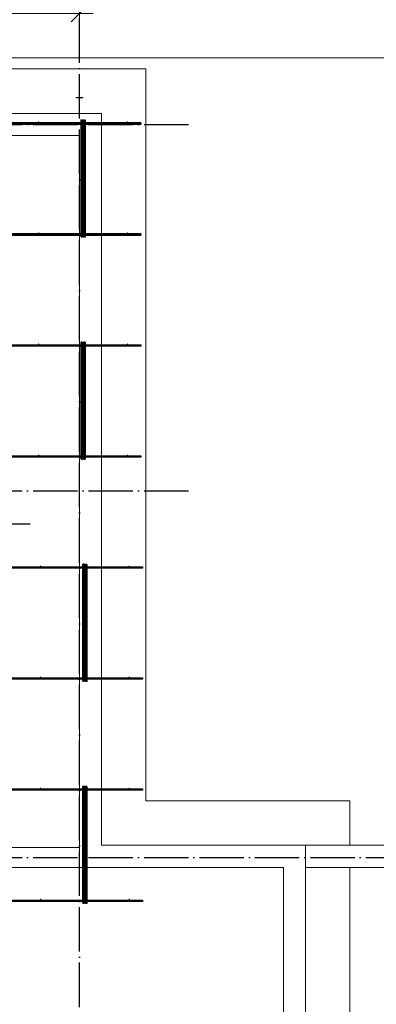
# Model space of a CAD drawing. Header units: millimetres. Extents: x -3725 to 93325, y -74170 to 82591.
# Tile 121 of 140: x 73361 to 76578, y 59857 to 68724. Entities that reach past the tile are written whole.
import ezdxf

# ---------------------------------------------------------------- set-up
doc = ezdxf.new("R2010")
doc.units = ezdxf.units.MM
doc.header["$PDMODE"] = 65
for name, pattern in [('______11', [500, 400, -50, 0, -50]), ('______3', [500, 400, -100]), ('______5', [1100, 800, -100, 100, -100])]:
    doc.linetypes.add(name, pattern=pattern)
for name, color, linetype, lineweight in [('Standard', 7, 'Continuous', 25), ('Балка_ общее', 7, '______3', 13), ('Стальная конструкция_ общее', 7, 'Continuous', 25), ('Стена_ общее', 7, 'Continuous', 35), ('Фундамент (1)', 7, 'Continuous', 35)]:
    doc.layers.add(name, color=color, linetype=linetype, lineweight=lineweight)
doc.layers.add('Арм.стержн. Фиксатор', color=7, linetype='Continuous', lineweight=35, true_color=0x501e0f)
doc.layers.add('Осевая линия_ общее', color=7, linetype='______5', lineweight=13, true_color=0xa0a0a0)
doc.styles.add('ISOCPEUR', font='ISOCPEUR')
doc.dimstyles.new('DIMSTYLE_7', dxfattribs={"dimtxt": 250, "dimasz": 250, "dimexe": 0, "dimexo": 0, "dimgap": 125, "dimtad": 2, "dimdec": 0, "dimrnd": 5, "dimzin": 12, "dimdsep": 46, "dimtxsty": 'ISOCPEUR', "dimblk1": 'ALL_ML_STRICH', "dimblk2": 'ALL_ML_STRICH', "dimsah": 1, "dimcen": 0, "dimclrd": 7, "dimclre": 256, "dimclrt": 7, "dimadec": 0, "dimazin": 0, "dimtfac": 1, "dimtdec": 0, "dimtix": 1, "dimtmove": 2, "dimatfit": 3, "dimfxl": 0, "dimtzin": 0, "dimlwd": 0, "dimlwe": -3, "dimarcsym": 0})

# ---------------------------------------------------------------- blocks, each defined once
blk = doc.blocks.new('ALL_ML_STRICH')
at = {"color": 0, "linetype": 'ByBlock', "lineweight": -2}
for p, q in [((0, -0.5), (0, 0.5)), ((-1, 0), (0.5, 0)), ((-0.3, -0.3), (0.3, 0.3))]:
    blk.add_line(p, q, dxfattribs=at)
blk = doc.blocks.new('*D86')
at = {"layer": 'DEFPOINTS', "color": 7, "linetype": 'Continuous', "lineweight": 13, "transparency": 33554687}
for p in [(68400, 68778), (68400, 68757.8), (73900, 68716.2)]:
    blk.add_point(p, dxfattribs=at)
at = {"layer": 'Балка_ общее', "color": 251, "linetype": 'Continuous', "lineweight": -2, "true_color": 0x656565, "transparency": 33554687}
for p, q in [((68400, 68767.8), (68400, 68778)), ((73900, 68726.2), (73900, 68778))]:
    blk.add_line(p, q, dxfattribs=at)
at = {"layer": 'Балка_ общее', "color": 7, "linetype": 'Continuous', "lineweight": -2, "transparency": 33554687}
blk.add_line((68400, 68778), (73900, 68778), dxfattribs=at)
at = {"layer": 'Балка_ общее', "color": 7, "linetype": 'Continuous', "lineweight": 13, "transparency": 33554687, "xscale": 250, "yscale": 250, "zscale": 250, "rotation": 180}
blk.add_blockref('ALL_ML_STRICH', (68400, 68778), dxfattribs=at)
at = {"layer": 'Балка_ общее', "color": 7, "linetype": 'Continuous', "lineweight": 13, "transparency": 33554687, "xscale": 250, "yscale": 250, "zscale": 250}
blk.add_blockref('ALL_ML_STRICH', (73900, 68778), dxfattribs=at)
at = {"layer": 'Балка_ общее', "color": 7, "linetype": 'Continuous', "lineweight": 13, "transparency": 33554687, "insert": (71162.5, 68953), "char_height": 250, "width": 1000, "attachment_point": 5, "style": 'ISOCPEUR'}
blk.add_mtext('\\A1;{5500}', dxfattribs=at)
blk = doc.blocks.new('СЛОЖНЫЙ_ОБЪЕКТ_5')
at = {"layer": 'Осевая линия_ общее', "color": 253, "linetype": '______11', "lineweight": -3, "true_color": 0xa0a0a0, "transparency": 33554687}
for p, q in [((73900, 45830), (73900, 69510)), ((57980, 67780), (74900, 67780)), ((57980, 64480), (74900, 64480)), ((57980, 61180), (76830, 61180))]:
    blk.add_line(p, q, dxfattribs=at)
at = {"layer": 'Балка_ общее', "color": 7, "linetype": 'Continuous', "lineweight": 13, "transparency": 33554687}
dim = blk.add_linear_dim(base=(73900, 68778), p1=(68400, 68767.8), p2=(73900, 68726.2), dimstyle='DIMSTYLE_7', override={"dimpost": '<>', "dimclrd": 7, "dimclre": 251, "dimclrt": 7, "dimlwd": 0, "dimlwe": 65533}, dxfattribs=at)
dim.commit()
dim.dimension.update_dxf_attribs({"geometry": '*D86', "text_midpoint": (71162.5, 68953), "dimtype": 160})

msp = doc.modelspace()

# ---------------------------------------------------------------- hatches: boundary and pattern name
at = {"layer": 'Арм.стержн. Фиксатор', "linetype": 'Continuous', "lineweight": 35, "transparency": 33554687}
for points in [[(73539.5, 67802), (73539, 67804.3), (73537.7, 67806.2), (73535.8, 67807.5), (73533.5, 67808), (73531.2, 67807.5), (73529.3, 67806.2), (73528, 67804.3), (73527.5, 67802), (73528, 67799.7), (73529.3, 67797.8), (73531.2, 67796.5), (73533.5, 67796), (73535.8, 67796.5), (73537.7, 67797.8), (73539, 67799.7)], [(73939.5, 67802), (73939, 67804.3), (73937.7, 67806.2), (73935.8, 67807.5), (73933.5, 67808), (73931.2, 67807.5), (73929.3, 67806.2), (73928, 67804.3), (73927.5, 67802), (73928, 67799.7), (73929.3, 67797.8), (73931.2, 67796.5), (73933.5, 67796), (73935.8, 67796.5), (73937.7, 67797.8), (73939, 67799.7)], [(74339.5, 67802), (74339, 67804.3), (74337.7, 67806.2), (74335.8, 67807.5), (74333.5, 67808), (74331.2, 67807.5), (74329.3, 67806.2), (74328, 67804.3), (74327.5, 67802), (74328, 67799.7), (74329.3, 67797.8), (74331.2, 67796.5), (74333.5, 67796), (74335.8, 67796.5), (74337.7, 67797.8), (74339, 67799.7)], [(73539.5, 66802), (73539, 66804.3), (73537.7, 66806.2), (73535.8, 66807.5), (73533.5, 66808), (73531.2, 66807.5), (73529.3, 66806.2), (73528, 66804.3), (73527.5, 66802), (73528, 66799.7), (73529.3, 66797.8), (73531.2, 66796.5), (73533.5, 66796), (73535.8, 66796.5), (73537.7, 66797.8), (73539, 66799.7)], [(73939.5, 66802), (73939, 66804.3), (73937.7, 66806.2), (73935.8, 66807.5), (73933.5, 66808), (73931.2, 66807.5), (73929.3, 66806.2), (73928, 66804.3), (73927.5, 66802), (73928, 66799.7), (73929.3, 66797.8), (73931.2, 66796.5), (73933.5, 66796), (73935.8, 66796.5), (73937.7, 66797.8), (73939, 66799.7)], [(74339.5, 66802), (74339, 66804.3), (74337.7, 66806.2), (74335.8, 66807.5), (74333.5, 66808), (74331.2, 66807.5), (74329.3, 66806.2), (74328, 66804.3), (74327.5, 66802), (74328, 66799.7), (74329.3, 66797.8), (74331.2, 66796.5), (74333.5, 66796), (74335.8, 66796.5), (74337.7, 66797.8), (74339, 66799.7)], [(73539.5, 65802), (73539, 65804.3), (73537.7, 65806.2), (73535.8, 65807.5), (73533.5, 65808), (73531.2, 65807.5), (73529.3, 65806.2), (73528, 65804.3), (73527.5, 65802), (73528, 65799.7), (73529.3, 65797.8), (73531.2, 65796.5), (73533.5, 65796), (73535.8, 65796.5), (73537.7, 65797.8), (73539, 65799.7)], [(73939.5, 65802), (73939, 65804.3), (73937.7, 65806.2), (73935.8, 65807.5), (73933.5, 65808), (73931.2, 65807.5), (73929.3, 65806.2), (73928, 65804.3), (73927.5, 65802), (73928, 65799.7), (73929.3, 65797.8), (73931.2, 65796.5), (73933.5, 65796), (73935.8, 65796.5), (73937.7, 65797.8), (73939, 65799.7)], [(74339.5, 65802), (74339, 65804.3), (74337.7, 65806.2), (74335.8, 65807.5), (74333.5, 65808), (74331.2, 65807.5), (74329.3, 65806.2), (74328, 65804.3), (74327.5, 65802), (74328, 65799.7), (74329.3, 65797.8), (74331.2, 65796.5), (74333.5, 65796), (74335.8, 65796.5), (74337.7, 65797.8), (74339, 65799.7)], [(73539.5, 64802), (73539, 64804.3), (73537.7, 64806.2), (73535.8, 64807.5), (73533.5, 64808), (73531.2, 64807.5), (73529.3, 64806.2), (73528, 64804.3), (73527.5, 64802), (73528, 64799.7), (73529.3, 64797.8), (73531.2, 64796.5), (73533.5, 64796), (73535.8, 64796.5), (73537.7, 64797.8), (73539, 64799.7)], [(73939.5, 64802), (73939, 64804.3), (73937.7, 64806.2), (73935.8, 64807.5), (73933.5, 64808), (73931.2, 64807.5), (73929.3, 64806.2), (73928, 64804.3), (73927.5, 64802), (73928, 64799.7), (73929.3, 64797.8), (73931.2, 64796.5), (73933.5, 64796), (73935.8, 64796.5), (73937.7, 64797.8), (73939, 64799.7)], [(74339.5, 64802), (74339, 64804.3), (74337.7, 64806.2), (74335.8, 64807.5), (74333.5, 64808), (74331.2, 64807.5), (74329.3, 64806.2), (74328, 64804.3), (74327.5, 64802), (74328, 64799.7), (74329.3, 64797.8), (74331.2, 64796.5), (74333.5, 64796), (74335.8, 64796.5), (74337.7, 64797.8), (74339, 64799.7)], [(73556, 63802), (73555.5, 63804.3), (73554.2, 63806.2), (73552.3, 63807.5), (73550, 63808), (73547.7, 63807.5), (73545.8, 63806.2), (73544.5, 63804.3), (73544, 63802), (73544.5, 63799.7), (73545.8, 63797.8), (73547.7, 63796.5), (73550, 63796), (73552.3, 63796.5), (73554.2, 63797.8), (73555.5, 63799.7)], [(73956, 63802), (73955.5, 63804.3), (73954.2, 63806.2), (73952.3, 63807.5), (73950, 63808), (73947.7, 63807.5), (73945.8, 63806.2), (73944.5, 63804.3), (73944, 63802), (73944.5, 63799.7), (73945.8, 63797.8), (73947.7, 63796.5), (73950, 63796), (73952.3, 63796.5), (73954.2, 63797.8), (73955.5, 63799.7)], [(74356, 63802), (74355.5, 63804.3), (74354.2, 63806.2), (74352.3, 63807.5), (74350, 63808), (74347.7, 63807.5), (74345.8, 63806.2), (74344.5, 63804.3), (74344, 63802), (74344.5, 63799.7), (74345.8, 63797.8), (74347.7, 63796.5), (74350, 63796), (74352.3, 63796.5), (74354.2, 63797.8), (74355.5, 63799.7)], [(73556, 62802), (73555.5, 62804.3), (73554.2, 62806.2), (73552.3, 62807.5), (73550, 62808), (73547.7, 62807.5), (73545.8, 62806.2), (73544.5, 62804.3), (73544, 62802), (73544.5, 62799.7), (73545.8, 62797.8), (73547.7, 62796.5), (73550, 62796), (73552.3, 62796.5), (73554.2, 62797.8), (73555.5, 62799.7)], [(73956, 62802), (73955.5, 62804.3), (73954.2, 62806.2), (73952.3, 62807.5), (73950, 62808), (73947.7, 62807.5), (73945.8, 62806.2), (73944.5, 62804.3), (73944, 62802), (73944.5, 62799.7), (73945.8, 62797.8), (73947.7, 62796.5), (73950, 62796), (73952.3, 62796.5), (73954.2, 62797.8), (73955.5, 62799.7)], [(74356, 62802), (74355.5, 62804.3), (74354.2, 62806.2), (74352.3, 62807.5), (74350, 62808), (74347.7, 62807.5), (74345.8, 62806.2), (74344.5, 62804.3), (74344, 62802), (74344.5, 62799.7), (74345.8, 62797.8), (74347.7, 62796.5), (74350, 62796), (74352.3, 62796.5), (74354.2, 62797.8), (74355.5, 62799.7)], [(73556, 61802), (73555.5, 61804.3), (73554.2, 61806.2), (73552.3, 61807.5), (73550, 61808), (73547.7, 61807.5), (73545.8, 61806.2), (73544.5, 61804.3), (73544, 61802), (73544.5, 61799.7), (73545.8, 61797.8), (73547.7, 61796.5), (73550, 61796), (73552.3, 61796.5), (73554.2, 61797.8), (73555.5, 61799.7)], [(73956, 61802), (73955.5, 61804.3), (73954.2, 61806.2), (73952.3, 61807.5), (73950, 61808), (73947.7, 61807.5), (73945.8, 61806.2), (73944.5, 61804.3), (73944, 61802), (73944.5, 61799.7), (73945.8, 61797.8), (73947.7, 61796.5), (73950, 61796), (73952.3, 61796.5), (73954.2, 61797.8), (73955.5, 61799.7)], [(74356, 61802), (74355.5, 61804.3), (74354.2, 61806.2), (74352.3, 61807.5), (74350, 61808), (74347.7, 61807.5), (74345.8, 61806.2), (74344.5, 61804.3), (74344, 61802), (74344.5, 61799.7), (74345.8, 61797.8), (74347.7, 61796.5), (74350, 61796), (74352.3, 61796.5), (74354.2, 61797.8), (74355.5, 61799.7)], [(73556, 60802), (73555.5, 60804.3), (73554.2, 60806.2), (73552.3, 60807.5), (73550, 60808), (73547.7, 60807.5), (73545.8, 60806.2), (73544.5, 60804.3), (73544, 60802), (73544.5, 60799.7), (73545.8, 60797.8), (73547.7, 60796.5), (73550, 60796), (73552.3, 60796.5), (73554.2, 60797.8), (73555.5, 60799.7)], [(73956, 60802), (73955.5, 60804.3), (73954.2, 60806.2), (73952.3, 60807.5), (73950, 60808), (73947.7, 60807.5), (73945.8, 60806.2), (73944.5, 60804.3), (73944, 60802), (73944.5, 60799.7), (73945.8, 60797.8), (73947.7, 60796.5), (73950, 60796), (73952.3, 60796.5), (73954.2, 60797.8), (73955.5, 60799.7)], [(74356, 60802), (74355.5, 60804.3), (74354.2, 60806.2), (74352.3, 60807.5), (74350, 60808), (74347.7, 60807.5), (74345.8, 60806.2), (74344.5, 60804.3), (74344, 60802), (74344.5, 60799.7), (74345.8, 60797.8), (74347.7, 60796.5), (74350, 60796), (74352.3, 60796.5), (74354.2, 60797.8), (74355.5, 60799.7)]]:
    msp.add_hatch(color=34, dxfattribs=at).paths.add_polyline_path(points)

# ---------------------------------------------------------------- linework, layer by layer
at = {"layer": 'Standard', "color": 7, "linetype": 'Continuous', "lineweight": 18, "transparency": 33554687}
msp.add_lwpolyline([(59250, 46540), (78500, 46540), (78500, 68380), (59250, 68380), (59250, 46540)], dxfattribs=at)
at = {"layer": 'Арм.стержн. Фиксатор', "color": 34, "linetype": 'Continuous', "lineweight": 35, "transparency": 33554687}
for points in [[(60613.5, 67796), (74453.5, 67796), (74453.5, 67784), (60613.5, 67784), (60613.5, 67796)], [(60613.5, 67796), (74453.5, 67796), (74453.5, 67784), (60613.5, 67784), (60613.5, 67796)], [(73915.5, 66767.1), (73915.5, 67819.2), (73927.5, 67819.2), (73927.5, 66767.1), (73915.5, 66767.1)], [(73951.5, 67818.9), (73951.5, 66766.9), (73939.5, 66766.9), (73939.5, 67818.9), (73951.5, 67818.9)], [(60613.5, 66796), (74453.5, 66796), (74453.5, 66784), (60613.5, 66784), (60613.5, 66796)], [(60613.5, 66796), (74453.5, 66796), (74453.5, 66784), (60613.5, 66784), (60613.5, 66796)], [(73915.5, 64767.1), (73915.5, 65819.2), (73927.5, 65819.2), (73927.5, 64767.1), (73915.5, 64767.1)], [(73951.5, 65818.9), (73951.5, 64766.9), (73939.5, 64766.9), (73939.5, 65818.9), (73951.5, 65818.9)], [(73932, 62767.1), (73932, 63819.2), (73944, 63819.2), (73944, 62767.1), (73932, 62767.1)], [(73968, 63818.9), (73968, 62766.9), (73956, 62766.9), (73956, 63818.9), (73968, 63818.9)], [(73932, 60767.1), (73932, 61819.2), (73944, 61819.2), (73944, 60767.1), (73932, 60767.1)], [(73968, 61818.9), (73968, 60766.9), (73956, 60766.9), (73956, 61818.9), (73968, 61818.9)]]:
    msp.add_lwpolyline(points, dxfattribs=at)
at = {"layer": 'Арм.стержн. Фиксатор', "color": 34, "linetype": 'Continuous', "lineweight": 25, "transparency": 33554687}
for points in [[(62452.7, 65796), (74453.5, 65796), (74453.5, 65784), (62452.7, 65784), (62452.7, 65796)], [(62452.7, 65796), (74453.5, 65796), (74453.5, 65784), (62452.7, 65784), (62452.7, 65796)], [(62452.7, 64796), (74453.5, 64796), (74453.5, 64784), (62452.7, 64784), (62452.7, 64796)], [(62452.7, 64796), (74453.5, 64796), (74453.5, 64784), (62452.7, 64784), (62452.7, 64796)], [(62452.7, 63796), (74470, 63796), (74470, 63784), (62452.7, 63784), (62452.7, 63796)], [(62452.7, 63796), (74470, 63796), (74470, 63784), (62452.7, 63784), (62452.7, 63796)], [(62452.7, 62796), (74470, 62796), (74470, 62784), (62452.7, 62784), (62452.7, 62796)], [(62452.7, 62796), (74470, 62796), (74470, 62784), (62452.7, 62784), (62452.7, 62796)], [(69609.8, 61796), (74470, 61796), (74470, 61784), (69609.8, 61784), (69609.8, 61796)], [(69609.8, 61796), (74470, 61796), (74470, 61784), (69609.8, 61784), (69609.8, 61796)], [(69609.8, 60796), (74470, 60796), (74470, 60784), (69609.8, 60784), (69609.8, 60796)], [(69609.8, 60796), (74470, 60796), (74470, 60784), (69609.8, 60784), (69609.8, 60796)]]:
    msp.add_lwpolyline(points, dxfattribs=at)
at = {"layer": 'Осевая линия_ общее', "color": 7, "linetype": 'Continuous', "lineweight": 25, "transparency": 33554687}
msp.add_lwpolyline([(70961, 63790), (71136.8, 64184.4), (73456.8, 64184.4)], dxfattribs=at)
at = {"layer": 'Стальная конструкция_ общее', "color": 7, "linetype": 'Continuous', "lineweight": 18, "transparency": 33554687}
for p, q in [((73870, 68020), (73870, 68023.1)), ((73870, 68023.1), (73930, 68023.1)), ((73870, 68020), (73870, 68023.1)), ((73870, 68023.1), (73930, 68023.1)), ((73870, 68020), (73930, 68020)), ((73870, 68020), (73930, 68020)), ((73930, 68023.1), (73930, 68020)), ((73930, 68023.1), (73930, 68020))]:
    msp.add_line(p, q, dxfattribs=at)
at = {"layer": 'Стена_ общее', "color": 7, "linetype": 'Continuous', "lineweight": 18, "transparency": 33554687}
for p, q in [((61200, 67880), (74100, 67880)), ((61200, 67880), (74100, 67880)), ((74100, 67880), (74100, 67680)), ((74100, 67880), (74100, 67680)), ((73900, 67680), (61200, 67680)), ((73900, 67680), (61200, 67680)), ((73900, 61270), (73900, 67680)), ((73900, 61270), (73900, 67680)), ((74100, 67680), (74100, 61290)), ((74100, 67680), (74100, 61290)), ((68320, 61270), (73900, 61270)), ((68320, 61270), (73900, 61270)), ((73900, 61270), (73900, 61090)), ((73900, 61090), (73900, 61270)), ((73900, 61270), (73900, 61090)), ((73900, 61090), (73900, 61270)), ((74100, 61290), (75940, 61290)), ((74100, 61290), (75940, 61290)), ((75940, 61090), (75940, 61290)), ((75940, 61290), (78400, 61290)), ((75940, 61290), (75940, 61090)), ((75940, 61090), (75940, 61290)), ((75940, 61290), (78400, 61290)), ((75940, 61290), (75940, 61090)), ((73900, 61090), (68320, 61090)), ((73900, 61090), (68320, 61090)), ((74100, 61090), (73900, 61090)), ((74100, 61090), (73900, 61090)), ((75740, 61090), (74100, 61090)), ((75740, 61090), (74100, 61090)), ((75740, 56140), (75740, 61090)), ((75740, 56140), (75740, 61090)), ((78400, 61090), (75940, 61090)), ((75940, 61090), (75940, 56160)), ((78400, 61090), (75940, 61090)), ((75940, 61090), (75940, 56160))]:
    msp.add_line(p, q, dxfattribs=at)
at = {"layer": 'Фундамент (1)', "color": 7, "lineweight": 18, "transparency": 33554687}
for p, q in [((60600, 68280), (74500, 68280)), ((74500, 68280), (74500, 61690)), ((74500, 61690), (76340, 61690)), ((76340, 61690), (76340, 61290)), ((76340, 61090), (76340, 56160))]:
    msp.add_line(p, q, dxfattribs=at)
at = {"layer": 'Фундамент (1)', "color": 7, "linetype": 'Continuous', "lineweight": 18, "transparency": 33554687}
for p, q in [((60600, 68280), (74500, 68280)), ((74500, 68280), (74500, 61690)), ((74500, 61690), (76340, 61690)), ((76340, 61690), (76340, 61290)), ((76340, 61090), (76340, 56160))]:
    msp.add_line(p, q, dxfattribs=at)

# ---------------------------------------------------------------- block references
at = {"layer": 'Балка_ общее', "color": 7, "linetype": 'Continuous', "lineweight": 13, "transparency": 33554687}
msp.add_blockref('СЛОЖНЫЙ_ОБЪЕКТ_5', (0, 0), dxfattribs=at)

doc.saveas('drawing.dxf')
